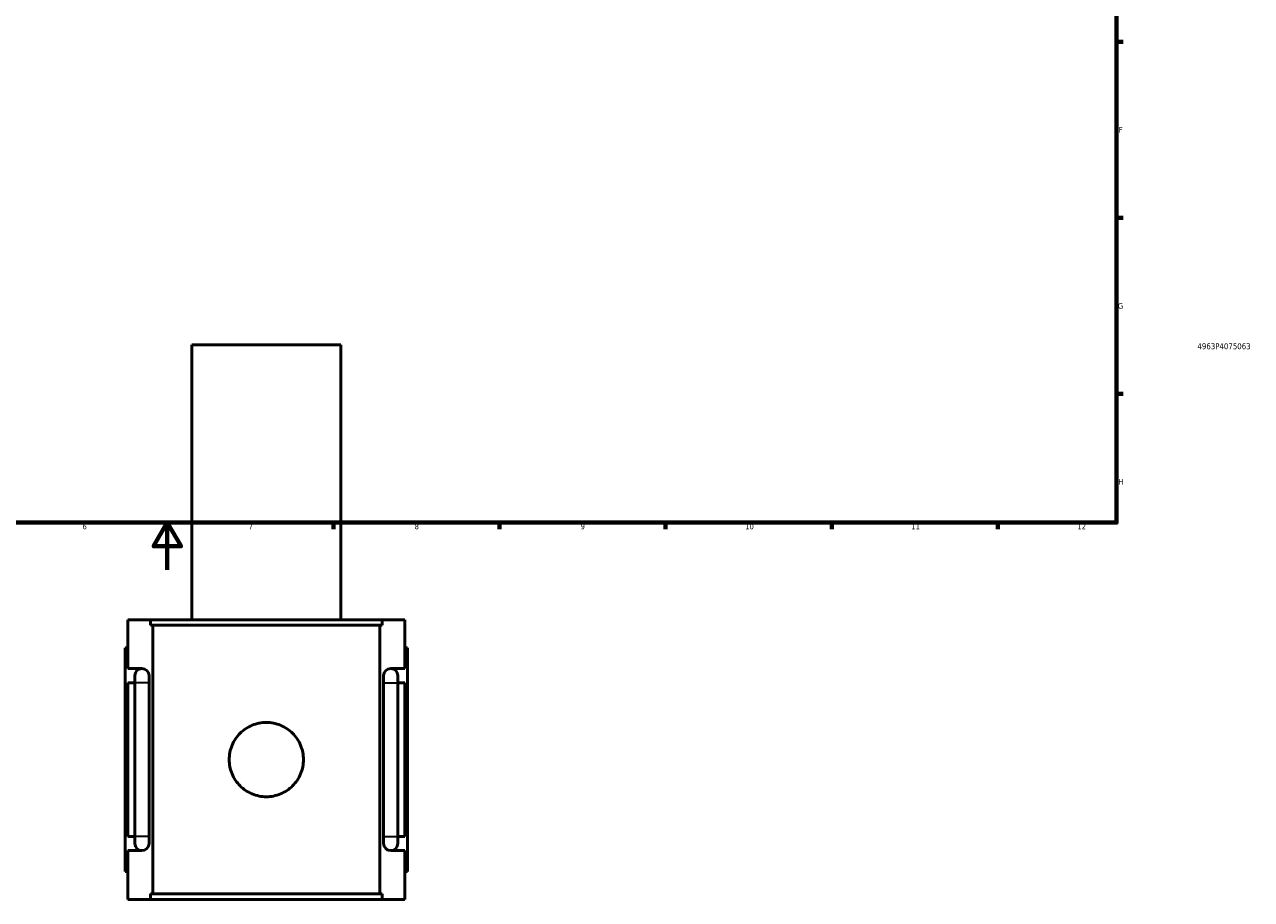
# Model space of a CAD drawing. Header units: millimetres. Extents: x -277 to 997, y -139 to 1150.
# Tile 3 of 6: x 360 to 878, y -139 to 230. Entities that reach past the tile are written whole.
import ezdxf
from ezdxf.enums import TextEntityAlignment as Align

# ---------------------------------------------------------------- set-up
doc = ezdxf.new("R2010")
doc.units = ezdxf.units.MM
for name, color, linetype, lineweight in [('Border (ANSI)', 7, 'Continuous', 70), ('Title (ISO)', 7, 'Continuous', 50), ('Visible (ANSI)', 7, 'Continuous', 50), ('Visible Narrow (ANSI)', 7, 'Continuous', 35)]:
    doc.layers.add(name, color=color, linetype=linetype, lineweight=lineweight)
doc.styles.add('Note Text (ANSI)', font='tahoma.ttf')
doc.styles.add('Note Text (ISO)', font='tahoma.ttf')

# ---------------------------------------------------------------- blocks, each defined once
blk = doc.blocks.new('Borders Default Border')
at = {"layer": 'Border (ANSI)'}
for p, q in [((821, 222.75), (823.8, 222.75)), ((821, 148.5), (823.8, 148.5)), ((821, 74.25), (823.8, 74.25)), ((490.58, 20), (490.58, 17.2)), ((560.67, 20), (560.67, 17.2)), ((630.75, 20), (630.75, 17.2)), ((700.83, 20), (700.83, 17.2)), ((770.92, 20), (770.92, 17.2))]:
    blk.add_line(p, q, dxfattribs=at)
at = {"layer": 'Border (ANSI)', "flags": 128}
for points in [[(20, 20), (20, 574), (821, 574), (821, 20), (20, 20)], [(420.5, 0), (420.5, 20), (414.73, 10), (426.27, 10), (420.5, 20)]]:
    blk.add_lwpolyline(points, dxfattribs=at)
at = {"layer": 'Border (ANSI)', "color": 5, "true_color": 0x0000ff, "char_height": 2.4, "attachment_point": 7, "style": 'Note Text (ANSI)'}
for s, insert in [('F', (821.98, 184.43)), ('G', (821.6, 110.13)), ('H', (821.73, 35.93)), ('6', (384.69, 17.15)), ('7', (454.8, 17.2)), ('8', (524.84, 17.15)), ('9', (594.92, 17.15)), ('10', (664.35, 17.15)), ('11', (734.43, 17.2)), ('12', (804.52, 17.2))]:
    blk.add_mtext(s, dxfattribs=dict(at, insert=insert))
blk = doc.blocks.new('Title Blocks ISO')
at = {"layer": 'Title (ISO)', "color": 232, "true_color": 0xca0064, "style": 'Note Text (ISO)'}
blk.add_attdef('PART_NUMBER_001', (34.16, 73.13), '', height=2.5, dxfattribs=at)
blk.add_attdef('DESCRIPTION', text='', height=2.5, dxfattribs=at).set_placement((34.09, 65.95), align=Align.TOP_LEFT)

msp = doc.modelspace()

# ---------------------------------------------------------------- linework, layer by layer
at = {"layer": 'Visible (ANSI)'}
for p, q in [((493.77, 95.03), (430.77, 95.03)), ((430.77, -20.97), (430.77, 95.03)), ((493.77, -20.97), (493.77, 95.03)), ((403.77, -20.97), (413.44, -20.97)), ((403.77, -41.57), (403.77, -20.97)), ((413.44, -23.33), (413.44, -20.97)), ((511.11, -20.97), (413.44, -20.97)), ((413.44, -23.33), (511.11, -23.33)), ((414.43, -136.61), (414.43, -23.33)), ((510.11, -136.61), (510.11, -23.33)), ((511.11, -20.97), (520.77, -20.97)), ((511.11, -20.97), (511.11, -23.33)), ((520.77, -41.57), (520.77, -20.97)), ((403.77, -32.77), (402.77, -32.77)), ((402.77, -127.17), (402.77, -32.77)), ((520.77, -32.77), (521.77, -32.77)), ((521.77, -127.17), (521.77, -32.77)), ((403.77, -41.57), (409.77, -41.57)), ((406.77, -44.57), (406.77, -47.57)), ((412.77, -47.57), (412.77, -44.57)), ((511.77, -44.57), (511.77, -47.57)), ((514.77, -41.57), (520.77, -41.57)), ((517.77, -47.57), (517.77, -44.57)), ((403.77, -112.37), (403.77, -47.57)), ((406.77, -47.57), (403.77, -47.57)), ((406.77, -112.37), (406.77, -47.57)), ((412.77, -112.37), (412.77, -47.57)), ((511.77, -47.57), (511.77, -112.37)), ((520.77, -47.57), (517.77, -47.57)), ((517.77, -47.57), (517.77, -112.37)), ((520.77, -112.37), (520.77, -47.57)), ((403.77, -112.37), (406.77, -112.37)), ((406.77, -112.37), (406.77, -115.37)), ((412.77, -115.37), (412.77, -112.37)), ((511.77, -112.37), (511.77, -115.37)), ((517.77, -112.37), (520.77, -112.37)), ((517.77, -115.37), (517.77, -112.37)), ((403.77, -138.97), (403.77, -118.37)), ((409.77, -118.37), (403.77, -118.37)), ((520.77, -118.37), (514.77, -118.37)), ((520.77, -138.97), (520.77, -118.37)), ((402.77, -127.17), (403.77, -127.17)), ((521.77, -127.17), (520.77, -127.17)), ((413.44, -138.97), (403.77, -138.97)), ((413.44, -136.61), (511.11, -136.61)), ((413.44, -138.97), (413.44, -136.61)), ((511.11, -138.97), (413.44, -138.97)), ((511.11, -136.61), (511.11, -138.97)), ((520.77, -138.97), (511.11, -138.97))]:
    msp.add_line(p, q, dxfattribs=at)
for centre, start, end in [((409.77, -44.57), 90, 180), ((409.77, -44.57), 0, 90), ((514.77, -44.57), 90, 180), ((514.77, -44.57), 0, 90), ((409.77, -115.37), 180, 270), ((409.77, -115.37), 270, 0), ((514.77, -115.37), 180, 270), ((514.77, -115.37), 270, 0)]:
    msp.add_arc(centre, 3, start, end, dxfattribs=at)
msp.add_open_spline([(477.95, -79.97), (477.95, -80.96), (477.86, -81.99), (477.46, -84.02), (477.15, -85.03), (475.95, -87.92), (474.75, -89.67), (472.67, -91.75), (471.89, -92.4), (470.18, -93.55), (469.26, -94.05), (467.33, -94.85), (466.32, -95.16), (464.29, -95.56), (463.27, -95.65), (461.28, -95.65), (460.26, -95.56), (458.23, -95.16), (457.22, -94.85), (455.29, -94.05), (454.37, -93.55), (452.66, -92.4), (451.88, -91.75), (449.8, -89.67), (448.6, -87.92), (447.39, -85.03), (447.09, -84.02), (446.69, -81.99), (446.59, -80.96), (446.59, -78.98), (446.69, -77.96), (447.09, -75.92), (447.39, -74.92), (448.6, -72.02), (449.8, -70.27), (451.88, -68.19), (452.66, -67.54), (454.37, -66.39), (455.29, -65.89), (457.22, -65.09), (458.23, -64.79), (460.26, -64.39), (461.28, -64.29), (463.27, -64.29), (464.29, -64.39), (466.32, -64.79), (467.33, -65.09), (469.26, -65.89), (470.18, -66.39), (471.89, -67.54), (472.67, -68.19), (474.75, -70.27), (475.95, -72.02), (477.15, -74.92), (477.46, -75.92), (477.86, -77.96), (477.95, -78.98), (477.95, -79.97)], degree=3, knots=[0, 0, 0, 0, 0.297682, 0.297682, 0.595363, 0.595363, 1.190726, 1.190726, 1.488289, 1.488289, 1.785852, 1.785852, 2.083415, 2.083415, 2.380977, 2.380977, 2.67854, 2.67854, 2.976103, 2.976103, 3.273666, 3.273666, 3.571229, 3.571229, 4.166592, 4.166592, 4.464273, 4.464273, 4.761955, 4.761955, 5.059637, 5.059637, 5.357318, 5.357318, 5.952681, 5.952681, 6.250244, 6.250244, 6.547807, 6.547807, 6.84537, 6.84537, 7.142932, 7.142932, 7.440495, 7.440495, 7.738058, 7.738058, 8.035621, 8.035621, 8.333184, 8.333184, 8.928547, 8.928547, 9.226228, 9.226228, 9.52391, 9.52391, 9.52391, 9.52391], dxfattribs=at)
at = {"layer": 'Visible Narrow (ANSI)'}
for p, q in [((412.74, -47.57), (406.81, -47.57)), ((511.81, -47.57), (517.74, -47.57)), ((412.74, -112.37), (406.81, -112.37)), ((511.81, -112.37), (517.74, -112.37))]:
    msp.add_line(p, q, dxfattribs=at)

# ---------------------------------------------------------------- block references
msp.add_blockref('Borders Default Border', (0, 0))
msp.add_blockref('Title Blocks ISO', (821, 20)).add_auto_attribs({'PART_NUMBER_001': '4963P4075063'})

doc.saveas('drawing.dxf')
